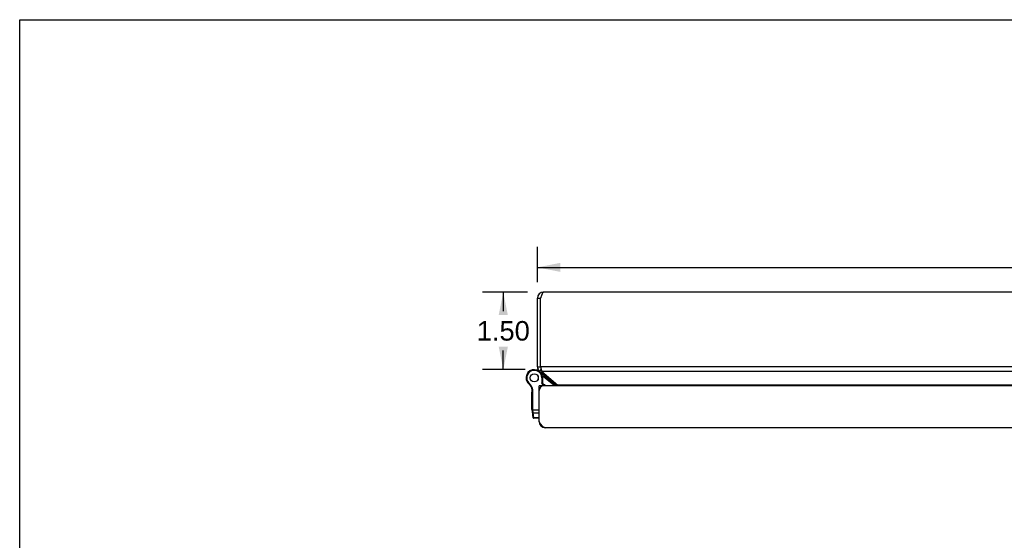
# Model space of a CAD drawing. Header units: inches. Extents: x 0 to 75.6, y 0 to 48.9.
# Tile 8 of 15: x 0 to 19, y 38.8 to 48.9. Entities that reach past the tile are written whole.
import ezdxf

# ---------------------------------------------------------------- set-up
doc = ezdxf.new("R2010")
doc.units = ezdxf.units.IN
doc.header["$LTSCALE"] = 4.155556
doc.header["$MEASUREMENT"] = 0
doc.layers.get('0').update_dxf_attribs({"linetype": 'CONTINUOUS'})
for name, color, linetype in [('02___PRT_ALL_AXES', 7, 'CONTINUOUS'), ('06___PRT_ALL_SURFS', 7, 'CONTINUOUS'), ('DIMENSIONS', 7, 'CONTINUOUS')]:
    doc.layers.add(name, color=color, linetype=linetype)
doc.styles.get("Standard").update_dxf_attribs({"font": 'arial.ttf'})
doc.dimstyles.new('DIMSTYLE_3', dxfattribs={"dimtxt": 0.377778, "dimasz": 0.444444, "dimexe": 0.09, "dimexo": 0.07, "dimgap": 0.0425, "dimtad": 0, "dimtih": 1, "dimtoh": 1, "dimzin": 4, "dimdsep": 46, "dimtxsty": 'Standard', "dimblk": '_FILLED', "dimblk1": '_FILLED', "dimblk2": '_FILLED', "dimcen": 0.09, "dimazin": 1, "dimtfac": 1, "dimtofl": 0, "dimtmove": 0, "dimatfit": 3, "dimldrblk": '_FILLED', "dimfxl": 1, "dimtolj": 1, "dimtzin": 4, "dimarcsym": 0})

# ---------------------------------------------------------------- blocks, each defined once
blk = doc.blocks.new('_FILLED')
at = {"color": 0, "linetype": 'ByBlock'}
blk.add_solid([(0, 0), (-1, 0.2), (-1, -0.2)], dxfattribs=at)
blk = doc.blocks.new('*D14')
at = {"layer": 'DIMENSIONS', "color": 2, "linetype": 'Continuous'}
for p, q in [((9.826, 43.618), (8.955, 43.618)), ((9.355, 43.618), (9.355, 43.246)), ((9.355, 42.117), (9.355, 42.49)), ((9.778, 42.117), (8.955, 42.117))]:
    blk.add_line(p, q, dxfattribs=at)
at = {"layer": 'DIMENSIONS', "color": 2, "linetype": 'Continuous', "xscale": 0.4444444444, "yscale": 0.4444444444, "zscale": 0.4444444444}
for p, rotation in [((9.355, 43.618), 90), ((9.355, 42.117), 270)]:
    blk.add_blockref('_FILLED', p, dxfattribs=dict(at, rotation=rotation))
at = {"layer": 'DIMENSIONS', "color": 2, "linetype": 'Continuous', "insert": (9.355, 43.057), "char_height": 0.3778, "width": 1.0266, "attachment_point": 2, "line_spacing_factor": 0.9}
blk.add_mtext('1.50', dxfattribs=at)
blk = doc.blocks.new('*D15')
at = {"layer": 'DIMENSIONS', "color": 2, "linetype": 'Continuous'}
for p, q in [((10.017, 43.809), (10.017, 44.496)), ((32.017, 43.809), (32.017, 44.496)), ((10.017, 44.096), (20.168, 44.096)), ((32.017, 44.096), (21.866, 44.096))]:
    blk.add_line(p, q, dxfattribs=at)
at = {"layer": 'DIMENSIONS', "color": 2, "linetype": 'Continuous', "xscale": 0.4444444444, "yscale": 0.4444444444, "zscale": 0.4444444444, "rotation": 180}
blk.add_blockref('_FILLED', (10.017, 44.096), dxfattribs=at)
at = {"layer": 'DIMENSIONS', "color": 2, "linetype": 'Continuous', "xscale": 0.4444444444, "yscale": 0.4444444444, "zscale": 0.4444444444}
blk.add_blockref('_FILLED', (32.017, 44.096), dxfattribs=at)
at = {"layer": 'DIMENSIONS', "color": 2, "linetype": 'Continuous', "insert": (21.017, 44.285), "char_height": 0.3778, "width": 1.32012, "attachment_point": 2, "line_spacing_factor": 0.9}
blk.add_mtext('22.00', dxfattribs=at)

msp = doc.modelspace()

# ---------------------------------------------------------------- linework, layer by layer
at = {"color": 7, "linetype": 'Continuous'}
for p, q in [((0, 0), (0, 48.8889)), ((0, 48.8889), (75.5556, 48.8889)), ((10.0169, 43.4983), (10.0769, 43.4983)), ((10.0118, 42.1048), (10.0114, 42.105)), ((10.0169, 42.1743), (10.0769, 42.1743)), ((10.0597, 42.0824), (10.089, 42.1173)), ((10.0784, 42.055), (10.0842, 42.0619)), ((10.0985, 41.9583), (10.0985, 41.8601)), ((10.1115, 41.9583), (10.0985, 41.9583)), ((10.33, 41.8165), (10.1041, 42.006)), ((10.1115, 41.9583), (10.1115, 41.8633)), ((9.818, 41.8789), (9.8292, 41.8855)), ((9.818, 41.8789), (9.8292, 41.8854)), ((9.818, 41.8789), (9.818, 41.8789)), ((9.8292, 41.8854), (9.8292, 41.8855)), ((9.8479, 41.8429), (9.8564, 41.8528)), ((9.9148, 41.7223), (9.9277, 41.7243)), ((10.1063, 41.8028), (10.0463, 41.8028)), ((10.0463, 41.7424), (10.0513, 41.7424)), ((10.1115, 41.8633), (10.0985, 41.8601)), ((10.1285, 41.8024), (10.0985, 41.8601)), ((10.1063, 41.8028), (10.1063, 41.7976)), ((10.143, 41.8028), (10.1115, 41.8633)), ((10.33, 41.8165), (10.3493, 41.8394)), ((10.3731, 41.8194), (10.389, 41.8384)), ((9.9163, 41.3265), (9.9163, 41.703)), ((9.9163, 41.703), (9.9293, 41.703)), ((9.9293, 41.3234), (9.9293, 41.703)), ((9.9163, 41.3384), (10.0463, 41.3384)), ((9.9348, 41.186), (9.9175, 41.3092)), ((9.9259, 41.3235), (9.9263, 41.3235)), ((9.9263, 41.3235), (9.9267, 41.3234)), ((9.9267, 41.3234), (9.9272, 41.3234)), ((9.9272, 41.3234), (9.9276, 41.3234)), ((9.9276, 41.3234), (9.928, 41.3234)), ((9.928, 41.3234), (9.9285, 41.3234)), ((9.9285, 41.3234), (9.9289, 41.3234)), ((9.9289, 41.3234), (9.9293, 41.3234)), ((9.9293, 41.3221), (9.9293, 41.3234)), ((9.9293, 41.3208), (9.9293, 41.3221)), ((9.9294, 41.3195), (9.9293, 41.3208)), ((9.9294, 41.3183), (9.9294, 41.3195)), ((9.9294, 41.317), (9.9294, 41.3183)), ((9.9295, 41.3158), (9.9294, 41.317)), ((9.9295, 41.3145), (9.9295, 41.3158)), ((9.9296, 41.3133), (9.9295, 41.3145)), ((9.9297, 41.3121), (9.9296, 41.3133)), ((9.9298, 41.3108), (9.9297, 41.3121)), ((9.9299, 41.3096), (9.9298, 41.3108)), ((9.93, 41.3084), (9.9299, 41.3096)), ((9.9301, 41.3073), (9.93, 41.3084)), ((9.9302, 41.3061), (9.9301, 41.3073)), ((9.9303, 41.3049), (9.9302, 41.3061)), ((9.9304, 41.3038), (9.9303, 41.3049)), ((9.9328, 41.2825), (9.9304, 41.3038)), ((9.9469, 41.1814), (9.9328, 41.2825)), ((9.9328, 41.2825), (10.0463, 41.2825)), ((9.9476, 41.1748), (9.9469, 41.1814)), ((10.0463, 41.1814), (9.9469, 41.1814)), ((10.0463, 41.1748), (9.9476, 41.1748)), ((10.0474, 41.0971), (10.0556, 41.0982))]:
    msp.add_line(p, q, dxfattribs=at)
at = {"color": 3, "linetype": 'Continuous'}
for p, q in [((10.0169, 42.1743), (10.0169, 43.4983)), ((10.0769, 42.1743), (10.0769, 43.4983)), ((31.8969, 43.6183), (10.1369, 43.6183)), ((10.0769, 42.1743), (10.0799, 42.1594)), ((31.9569, 42.1743), (10.0769, 42.1743)), ((10.0799, 42.1594), (10.0815, 42.152)), ((10.0597, 42.0824), (10.3731, 41.8194)), ((10.0983, 42.0824), (10.4117, 41.8194)), ((31.9354, 42.0824), (10.0983, 42.0824)), ((10.0463, 41.1128), (10.0463, 41.8028)), ((31.8963, 41.8028), (10.1363, 41.8028)), ((31.6221, 41.8194), (10.4117, 41.8194)), ((10.0563, 41.0971), (10.0463, 41.1128)), ((31.8663, 40.9928), (10.1663, 40.9928))]:
    msp.add_line(p, q, dxfattribs=at)
for points in [[(10.1369, 43.6183), (10.1344, 43.6181), (10.1319, 43.6173), (10.1294, 43.616), (10.1269, 43.6143), (10.1244, 43.612), (10.1219, 43.6092), (10.1194, 43.6059), (10.1169, 43.6023), (10.1144, 43.5981), (10.1119, 43.5936), (10.1094, 43.5886), (10.1069, 43.5832), (10.1044, 43.5774), (10.1019, 43.5713), (10.0994, 43.565), (10.0969, 43.5583), (10.0944, 43.5514), (10.0919, 43.5443), (10.0894, 43.5369), (10.0869, 43.5294), (10.0844, 43.5217), (10.0819, 43.5139), (10.0794, 43.5061), (10.0769, 43.4983)], [(10.0815, 42.152), (10.083, 42.1447), (10.0845, 42.1375), (10.0861, 42.1305), (10.0876, 42.1236), (10.0891, 42.1169), (10.0906, 42.1104), (10.0922, 42.1043), (10.0937, 42.0983), (10.0952, 42.0927), (10.0968, 42.0873), (10.0983, 42.0824)], [(10.4117, 41.8194), (10.416, 41.8159), (10.4202, 41.812), (10.4245, 41.8079), (10.4288, 41.8035), (10.4294, 41.8028)], [(10.1663, 40.9928), (10.1613, 40.9931), (10.1563, 40.9938), (10.1513, 40.9951), (10.1463, 40.9969), (10.1413, 40.9992), (10.1363, 41.0019), (10.1313, 41.0052), (10.1263, 41.0089), (10.1213, 41.013), (10.1163, 41.0176), (10.1113, 41.0226), (10.1063, 41.028), (10.1013, 41.0337), (10.0963, 41.0398), (10.0913, 41.0461), (10.0863, 41.0528), (10.0813, 41.0597), (10.0763, 41.0669), (10.0713, 41.0742), (10.0663, 41.0817), (10.0613, 41.0894), (10.0563, 41.0971)]]:
    msp.add_lwpolyline(points, dxfattribs=at)
at = {"color": 7, "linetype": 'Continuous'}
for points in [[(9.9163, 41.3265), (9.9163, 41.3265), (9.9163, 41.3264), (9.9163, 41.3263), (9.9164, 41.3263), (9.9164, 41.3262), (9.9164, 41.3262), (9.9164, 41.3261), (9.9164, 41.3261), (9.9165, 41.326), (9.9165, 41.326), (9.9165, 41.3259), (9.9166, 41.3259), (9.9166, 41.3258), (9.9167, 41.3258), (9.9167, 41.3257), (9.9168, 41.3257), (9.9168, 41.3256), (9.9169, 41.3256), (9.917, 41.3255), (9.917, 41.3255), (9.9171, 41.3254), (9.9172, 41.3254), (9.9173, 41.3253), (9.9174, 41.3253), (9.9174, 41.3252), (9.9175, 41.3252), (9.9176, 41.3251), (9.9177, 41.3251), (9.9178, 41.325), (9.9179, 41.325), (9.918, 41.325), (9.9181, 41.3249), (9.9183, 41.3249), (9.9184, 41.3248), (9.9185, 41.3248), (9.9186, 41.3247), (9.9187, 41.3247), (9.9189, 41.3246), (9.919, 41.3246), (9.9191, 41.3246), (9.9193, 41.3245), (9.9194, 41.3245), (9.9195, 41.3244), (9.9197, 41.3244), (9.9198, 41.3244), (9.92, 41.3243), (9.9201, 41.3243), (9.9203, 41.3243), (9.9204, 41.3242), (9.9206, 41.3242), (9.9208, 41.3241), (9.9209, 41.3241), (9.9211, 41.3241), (9.9213, 41.324), (9.9214, 41.324), (9.9216, 41.324), (9.9218, 41.324), (9.922, 41.3239), (9.9221, 41.3239), (9.9223, 41.3239), (9.9225, 41.3238), (9.9227, 41.3238), (9.9229, 41.3238), (9.9231, 41.3238), (9.9233, 41.3237), (9.9235, 41.3237), (9.9237, 41.3237), (9.9239, 41.3237), (9.9241, 41.3236), (9.9243, 41.3236), (9.9245, 41.3236), (9.9247, 41.3236), (9.9249, 41.3236), (9.9251, 41.3235), (9.9253, 41.3235), (9.9255, 41.3235), (9.9259, 41.3235)], [(9.9175, 41.3092), (9.9175, 41.3091), (9.9176, 41.309), (9.9176, 41.3088), (9.9176, 41.3087), (9.9177, 41.3086), (9.9177, 41.3085), (9.9177, 41.3084), (9.9178, 41.3083), (9.9178, 41.3082), (9.9179, 41.308), (9.9179, 41.3079), (9.918, 41.3078), (9.918, 41.3077), (9.9181, 41.3076), (9.9182, 41.3075), (9.9182, 41.3074), (9.9183, 41.3073), (9.9184, 41.3072), (9.9185, 41.3071), (9.9186, 41.307), (9.9186, 41.3069), (9.9187, 41.3068), (9.9188, 41.3067), (9.9189, 41.3066), (9.919, 41.3065), (9.9191, 41.3064), (9.9192, 41.3063), (9.9193, 41.3062), (9.9195, 41.3061), (9.9196, 41.306), (9.9197, 41.3059), (9.9198, 41.3058), (9.9199, 41.3058), (9.9201, 41.3057), (9.9202, 41.3056), (9.9203, 41.3055), (9.9205, 41.3054), (9.9206, 41.3054), (9.9207, 41.3053), (9.9209, 41.3052), (9.921, 41.3051), (9.9212, 41.3051), (9.9213, 41.305), (9.9215, 41.3049), (9.9216, 41.3049), (9.9218, 41.3048), (9.922, 41.3047), (9.9221, 41.3047), (9.9223, 41.3046), (9.9224, 41.3045), (9.9226, 41.3045), (9.9228, 41.3044), (9.923, 41.3044), (9.9231, 41.3043), (9.9233, 41.3043), (9.9235, 41.3042), (9.9237, 41.3042), (9.9239, 41.3041), (9.924, 41.3041), (9.9242, 41.3041), (9.9244, 41.304), (9.9246, 41.304), (9.9248, 41.304), (9.925, 41.3039), (9.9252, 41.3039), (9.9254, 41.3039), (9.9256, 41.3038), (9.9258, 41.3038), (9.926, 41.3038), (9.9262, 41.3038), (9.9264, 41.3038), (9.9266, 41.3037), (9.9268, 41.3037), (9.927, 41.3037), (9.9272, 41.3037), (9.9274, 41.3037), (9.9276, 41.3037), (9.9279, 41.3037), (9.9281, 41.3037), (9.9283, 41.3037), (9.9285, 41.3037), (9.9287, 41.3037), (9.9289, 41.3037), (9.9291, 41.3037), (9.9293, 41.3037), (9.9295, 41.3037), (9.9298, 41.3037), (9.93, 41.3037), (9.9302, 41.3038), (9.9304, 41.3038)], [(9.9199, 41.2924), (9.9199, 41.2922), (9.9199, 41.292), (9.92, 41.2918), (9.92, 41.2916), (9.9201, 41.2914), (9.9201, 41.2912), (9.9202, 41.291), (9.9202, 41.2908), (9.9203, 41.2906), (9.9203, 41.2905), (9.9204, 41.2903), (9.9205, 41.2901), (9.9205, 41.2899), (9.9206, 41.2897), (9.9207, 41.2895), (9.9208, 41.2894), (9.9209, 41.2892), (9.9209, 41.289), (9.921, 41.2888), (9.9211, 41.2887), (9.9212, 41.2885), (9.9213, 41.2883), (9.9214, 41.2882), (9.9216, 41.288), (9.9217, 41.2878), (9.9218, 41.2877), (9.9219, 41.2875), (9.922, 41.2873), (9.9221, 41.2872), (9.9223, 41.287), (9.9224, 41.2869), (9.9225, 41.2867), (9.9227, 41.2866), (9.9228, 41.2864), (9.9229, 41.2863), (9.9231, 41.2861), (9.9232, 41.286), (9.9234, 41.2859), (9.9235, 41.2857), (9.9237, 41.2856), (9.9238, 41.2855), (9.924, 41.2853), (9.9242, 41.2852), (9.9243, 41.2851), (9.9245, 41.285), (9.9247, 41.2848), (9.9248, 41.2847), (9.925, 41.2846), (9.9252, 41.2845), (9.9254, 41.2844), (9.9256, 41.2843), (9.9257, 41.2842), (9.9259, 41.2841), (9.9261, 41.284), (9.9263, 41.2839), (9.9265, 41.2838), (9.9267, 41.2837), (9.9269, 41.2836), (9.9271, 41.2836), (9.9273, 41.2835), (9.9275, 41.2834), (9.9277, 41.2833), (9.9279, 41.2833), (9.9281, 41.2832), (9.9283, 41.2831), (9.9285, 41.2831), (9.9287, 41.283), (9.9289, 41.283), (9.9291, 41.2829), (9.9293, 41.2829), (9.9295, 41.2828), (9.9297, 41.2828), (9.9299, 41.2827), (9.9302, 41.2827), (9.9304, 41.2827), (9.9306, 41.2826), (9.9308, 41.2826), (9.931, 41.2826), (9.9312, 41.2826), (9.9315, 41.2826), (9.9317, 41.2825), (9.9319, 41.2825), (9.9321, 41.2825), (9.9323, 41.2825), (9.9325, 41.2825), (9.9328, 41.2825)], [(9.934, 41.1912), (9.9341, 41.191), (9.9341, 41.1908), (9.9341, 41.1907), (9.9342, 41.1905), (9.9342, 41.1903), (9.9343, 41.1901), (9.9343, 41.1899), (9.9344, 41.1897), (9.9344, 41.1895), (9.9345, 41.1893), (9.9345, 41.1891), (9.9346, 41.189), (9.9347, 41.1888), (9.9348, 41.1886), (9.9348, 41.1884), (9.9349, 41.1882), (9.935, 41.1881), (9.9351, 41.1879), (9.9352, 41.1877), (9.9353, 41.1875), (9.9354, 41.1874), (9.9355, 41.1872), (9.9356, 41.187), (9.9357, 41.1869), (9.9358, 41.1867), (9.9359, 41.1865), (9.936, 41.1864), (9.9362, 41.1862), (9.9363, 41.1861), (9.9364, 41.1859), (9.9365, 41.1857), (9.9367, 41.1856), (9.9368, 41.1854), (9.9369, 41.1853), (9.9371, 41.1852), (9.9372, 41.185), (9.9374, 41.1849), (9.9375, 41.1847), (9.9377, 41.1846), (9.9378, 41.1845), (9.938, 41.1843), (9.9382, 41.1842), (9.9383, 41.1841), (9.9385, 41.184), (9.9386, 41.1838), (9.9388, 41.1837), (9.939, 41.1836), (9.9392, 41.1835), (9.9393, 41.1834), (9.9395, 41.1833), (9.9397, 41.1832), (9.9399, 41.1831), (9.9401, 41.183), (9.9403, 41.1829), (9.9404, 41.1828), (9.9406, 41.1827), (9.9408, 41.1826), (9.941, 41.1825), (9.9412, 41.1824), (9.9414, 41.1823), (9.9416, 41.1823), (9.9418, 41.1822), (9.942, 41.1821), (9.9422, 41.1821), (9.9424, 41.182), (9.9426, 41.1819), (9.9428, 41.1819), (9.943, 41.1818), (9.9432, 41.1818), (9.9435, 41.1817), (9.9437, 41.1817), (9.9439, 41.1816), (9.9441, 41.1816), (9.9443, 41.1816), (9.9445, 41.1815), (9.9447, 41.1815), (9.9449, 41.1815), (9.9452, 41.1815), (9.9454, 41.1814), (9.9456, 41.1814), (9.9458, 41.1814), (9.946, 41.1814), (9.9462, 41.1814), (9.9465, 41.1814), (9.9467, 41.1814), (9.9469, 41.1814)]]:
    msp.add_lwpolyline(points, dxfattribs=at)
at = {"color": 3, "linetype": 'Continuous'}
for centre, radius, start, end in [((10.1369, 43.4983), 0.12, 90, 180), ((10.1369, 42.1743), 0.12, 180, 230), ((10.1363, 41.7128), 0.09, 90, 180), ((10.3345, 41.7735), 0.06, 29.29354, 50), ((10.1663, 41.1128), 0.12, 180, 270)]:
    msp.add_arc(centre, radius, start, end, dxfattribs=at)
at = {"color": 7, "linetype": 'Continuous'}
for centre, radius, start, end in [((10.1369, 43.4983), 0.06, 144.19857, 180), ((9.954, 41.9583), 0.1575, 0, 210.26499), ((9.954, 41.9583), 0.1445, 0, 210.26499), ((9.917, 41.8627), 0.26, 56.98325, 68.622), ((10.1369, 42.1743), 0.06, 180, 203.1031), ((9.917, 41.8627), 0.26, 50, 51.16388), ((9.954, 41.9583), 0.1575, 210.27865, 232.68689), ((9.9407, 41.9505), 0.1421, 210.26499, 229.20673), ((9.9407, 41.9505), 0.1291, 210.26499, 229.20673), ((9.7172, 41.6915), 0.2, 8.84009, 49.20673), ((9.7172, 41.6915), 0.213, 8.84009, 49.20673), ((9.7913, 41.703), 0.125, 0, 8.84009), ((9.7913, 41.703), 0.138, 0, 8.84009), ((10.0544, 41.6361), 0.21, 52.55141, 69.70189), ((10.2689, 41.7437), 0.095, 38.49293, 50), ((10.2689, 41.7437), 0.125, 28.23187, 50), ((10.0413, 41.3265), 0.125, 180, 187.96175), ((9.9476, 41.1878), 0.013, 187.97573, 270)]:
    msp.add_arc(centre, radius, start, end, dxfattribs=at)
at = {"layer": '02___PRT_ALL_AXES', "color": 7, "linetype": 'Continuous'}
for p, q in [((9.9063, 41.3436), (9.9063, 41.684)), ((9.9163, 41.684), (9.9063, 41.684)), ((9.9163, 41.6756), (9.9063, 41.6756)), ((9.9163, 41.6237), (9.9063, 41.6237)), ((9.9163, 41.6153), (9.9063, 41.6153)), ((9.9163, 41.5453), (9.9063, 41.5453)), ((9.9163, 41.3438), (9.9063, 41.3438)), ((9.9163, 41.3436), (9.9063, 41.3436))]:
    msp.add_line(p, q, dxfattribs=at)
for radius in [0.079, 0.078]:
    msp.add_circle((9.954, 41.9583), radius, dxfattribs=at)
at = {"layer": '06___PRT_ALL_SURFS', "color": 7, "linetype": 'Continuous'}
for p, q in [((11.1745, 40.9878), (11.1745, 40.9928)), ((11.4632, 40.9878), (11.1745, 40.9878)), ((11.2467, 40.9878), (11.2467, 40.9928)), ((11.391, 40.9878), (11.391, 40.9928)), ((11.4632, 40.9878), (11.4632, 40.9928)), ((12.122, 40.9878), (12.122, 40.9928)), ((12.4107, 40.9878), (12.122, 40.9878)), ((12.1942, 40.9878), (12.1942, 40.9928)), ((12.3385, 40.9878), (12.3385, 40.9928)), ((12.4107, 40.9878), (12.4107, 40.9928))]:
    msp.add_line(p, q, dxfattribs=at)

# ---------------------------------------------------------------- dimensions: what is measured, and where the dimension line sits
at = {"layer": 'DIMENSIONS', "color": 2, "linetype": 'Continuous'}
dim = msp.add_linear_dim(base=(32.0169, 44.0964), p1=(10.0169, 44.5664), p2=(32.0169, 44.5664), dimstyle='DIMSTYLE_3', dxfattribs=at)
dim.commit()
dim.dimension.update_dxf_attribs({"geometry": '*D15', "text_midpoint": (21.0119, 44.0943), "dimtype": 160})
dim = msp.add_linear_dim(base=(9.3545, 42.1173), p1=(9.8958, 43.6183), p2=(9.8479, 42.1173), angle=270, dimstyle='DIMSTYLE_3', dxfattribs=at)
dim.commit()
dim.dimension.update_dxf_attribs({"geometry": '*D14', "text_midpoint": (9.3709, 42.8657), "dimtype": 160})

doc.saveas('drawing.dxf')
